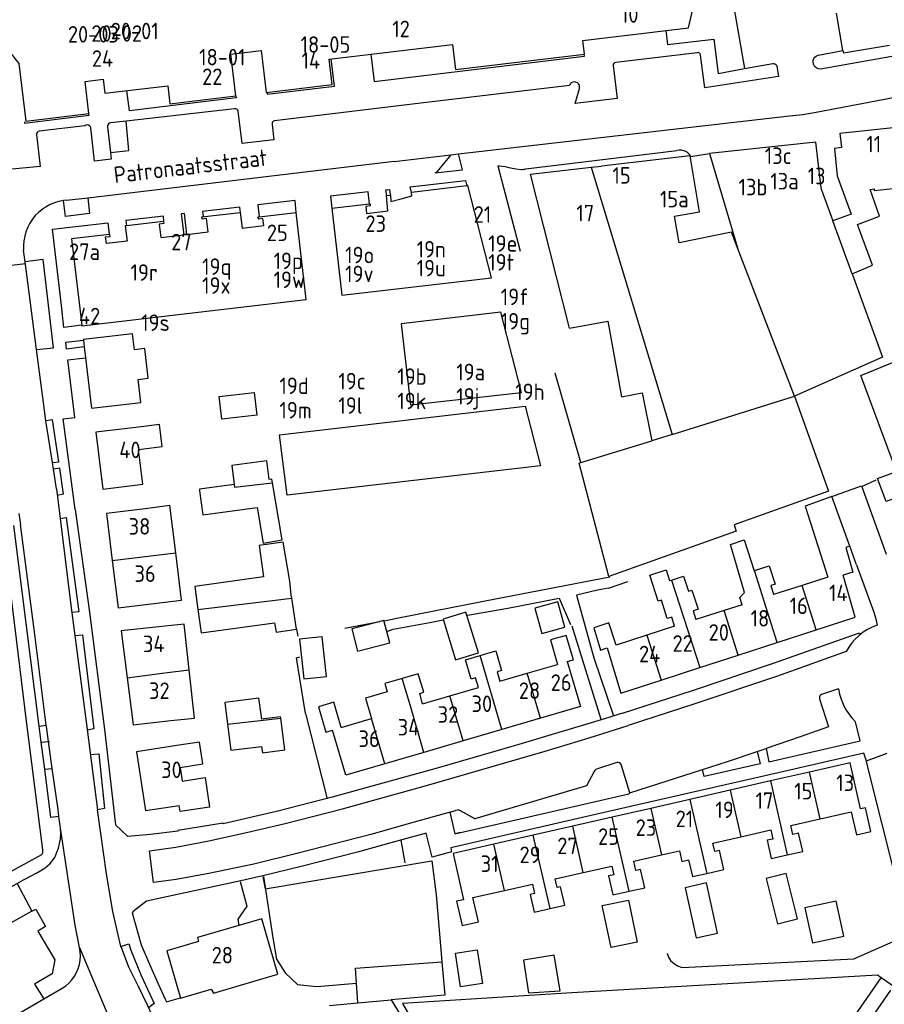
# Model space of a CAD drawing. Header units: metres. Extents: x 226218 to 240385, y 439369 to 449677.
# Tile 229 of 256: x 235729 to 235860, y 444765 to 444914. Entities that reach past the tile are written whole.
import ezdxf

# ---------------------------------------------------------------- set-up
doc = ezdxf.new("R2010")
doc.units = ezdxf.units.M
doc.header["$MEASUREMENT"] = 0
for name, color, linetype in [('DAKRAND', 4, 'Continuous'), ('DAKRAND-BYG', 4, 'Continuous'), ('HEG', 253, 'Continuous'), ('HOOFDGEBOUW', 4, 'Continuous'), ('HUISNUMMER', 253, 'Continuous'), ('KANTVERH', 253, 'Continuous'), ('MUUR', 253, 'Continuous'), ('RASTER', 253, 'Continuous'), ('STRAATNAAM', 253, 'Continuous'), ('TUSSENMUUR', 253, 'Continuous')]:
    doc.layers.add(name, color=color, linetype=linetype)
doc.styles.get("Standard").update_dxf_attribs({"font": 'iso.shx'})

msp = doc.modelspace()

# ---------------------------------------------------------------- linework, layer by layer
at = {"layer": 'DAKRAND'}
for p, q in [((235854.36, 444833.86), (235851.64, 444841.36)), ((235779.94, 444764.72), (235779.74, 444767.73)), ((235784.98, 444765.17), (235786.48, 444762.73))]:
    msp.add_line(p, q, dxfattribs=at)
for points in [[(235854.72, 444875.08), (235857.81, 444876.36), (235855.52, 444882.53), (235858.87, 444883.78), (235857.43, 444887.85), (235858.04, 444887.92), (235858.07, 444887.66), (235861.89, 444888.07), (235861.59, 444890.85)], [(235746.74, 444848.49), (235750.31, 444848.92), (235749.91, 444852.25), (235746.35, 444851.82)], [(235851.64, 444841.36), (235847.6, 444839.9), (235851.04, 444829.13)], [(235752.38, 444832.83), (235751.51, 444839.98), (235747.75, 444839.52)], [(235838.08, 444824.98), (235837.73, 444826.09), (235838.45, 444826.82), (235836.33, 444834.12), (235838.41, 444834.78), (235839.89, 444830.13), (235839.93, 444830.14)], [(235749.5, 444825.22), (235753.26, 444825.68), (235752.38, 444832.83)], [(235839.93, 444830.14), (235842.18, 444830.86), (235843.07, 444828.09), (235842.41, 444827.88), (235842.85, 444826.51)], [(235827.86, 444821.72), (235827.42, 444823.11), (235826.76, 444822.91), (235825.87, 444825.68), (235825.36, 444825.52), (235824.1, 444829.44), (235826.59, 444830.24), (235827.11, 444828.63), (235827.4, 444828.72)], [(235827.4, 444828.72), (235829.23, 444829.31), (235829.95, 444827.04), (235830.48, 444827.21), (235831.41, 444824.31), (235830.66, 444824.07), (235831.08, 444822.75)], [(235754.41, 444815.13), (235753.65, 444822.06), (235749.84, 444821.64)], [(235798.17, 444812.45), (235797.74, 444813.91), (235797.08, 444813.72), (235796.22, 444816.65), (235798.42, 444817.29)], [(235798.42, 444817.29), (235800.79, 444817.99), (235801.65, 444815.04), (235800.99, 444814.84), (235801.41, 444813.4)], [(235751.65, 444807.45), (235755.2, 444807.84), (235754.41, 444815.13)], [(235789.74, 444810), (235789.29, 444811.56), (235789.9, 444811.74), (235789.08, 444814.55), (235786.64, 444813.84)], [(235786.64, 444813.84), (235784.01, 444813.07), (235784.38, 444811.81), (235781.09, 444810.85), (235782, 444807.74)], [(235777.43, 444806.4), (235776.31, 444810.23), (235773.98, 444809.54), (235775.1, 444805.72), (235776.09, 444806.01)], [(235842.42, 444790.9), (235842.73, 444789.52), (235841.85, 444789.33), (235842.48, 444786.56), (235844.91, 444787.11)], [(235844.91, 444787.11), (235847.26, 444787.64), (235846.63, 444790.42), (235845.77, 444790.22), (235845.46, 444791.59)], [(235828.58, 444787.76), (235828.94, 444786.13), (235829.98, 444786.37), (235830.56, 444783.84), (235832.74, 444784.33)], [(235832.74, 444784.33), (235835.3, 444784.91), (235834.65, 444787.77), (235833.97, 444787.62), (235833.67, 444788.91)], [(235820.98, 444781.62), (235823.34, 444782.15), (235822.71, 444784.93), (235822.02, 444784.77), (235821.7, 444786.19)], [(235818.36, 444785.44), (235818.65, 444784.13), (235817.87, 444783.96), (235818.52, 444781.06), (235820.98, 444781.62)], [(235809.01, 444779.01), (235811.24, 444779.52), (235810.61, 444782.29), (235810.1, 444782.18), (235809.8, 444783.49)], [(235806.36, 444782.71), (235806.67, 444781.3), (235806, 444781.15), (235806.61, 444778.46), (235809.01, 444779.01)], [(235795.94, 444780.34), (235794.88, 444780.1), (235795.71, 444776.42), (235798.18, 444776.98), (235797.34, 444780.66)], [(235764.38, 444768.05), (235767.85, 444769.06), (235765.4, 444777.47), (235761.93, 444776.46)], [(235779.74, 444767.73), (235779.6, 444769.97), (235792.64, 444770.95), (235793.08, 444765.88), (235784.98, 444765.17)], [(235775.68, 444764.3), (235775.66, 444764.33), (235779.94, 444764.72)]]:
    msp.add_lwpolyline(points, dxfattribs=at)
at = {"layer": 'DAKRAND-BYG'}
for p, q in [((235768.48, 444834.78), (235767.02, 444843.45)), ((235770.67, 444821.31), (235769.93, 444825.96)), ((235760.22, 444806.92), (235760.74, 444802.95))]:
    msp.add_line(p, q, dxfattribs=at)
for points in [[(235861.44, 444845.16), (235856.02, 444859.69), (235873.15, 444866.71), (235878.94, 444851.32), (235865.1, 444846.11)], [(235759.37, 444853.05), (235758.95, 444856.49), (235764.23, 444857.09), (235764.64, 444853.65), (235759.37, 444853.05)], [(235767.02, 444843.45), (235766.93, 444844), (235766.53, 444843.94), (235766.15, 444846.75), (235760.85, 444846.04), (235761.23, 444843.19)], [(235866.27, 444843), (235859.85, 444840.6), (235858.55, 444844.08), (235861.44, 444845.16)], [(235761.23, 444843.19), (235755.96, 444842.48), (235755.99, 444842.21)], [(235755.99, 444842.21), (235756.48, 444838.6), (235764.71, 444839.71), (235765.62, 444834.3), (235768.48, 444834.78)], [(235769.93, 444825.96), (235769.85, 444826.42), (235769.62, 444828.55), (235768.65, 444834.46), (235765.01, 444833.96), (235765.66, 444829.19), (235755.26, 444827.76), (235755.74, 444824.24)], [(235811.23, 444821.57), (235810.19, 444825.42), (235806.73, 444824.48), (235807.77, 444820.63), (235811.23, 444821.57)], [(235755.74, 444824.24), (235756.23, 444820.72), (235767.34, 444822.25)], [(235794.73, 444816.62), (235798.17, 444817.68), (235796.28, 444823.84), (235792.84, 444822.78), (235794.73, 444816.62)], [(235767.34, 444822.25), (235767.57, 444820.82), (235770.67, 444821.31)], [(235779.02, 444821.34), (235779.89, 444817.98), (235784.75, 444819.23), (235783.89, 444822.59), (235779.02, 444821.34)], [(235775.17, 444814.13), (235774.55, 444820.11), (235771.13, 444819.75), (235771.75, 444813.77), (235775.17, 444814.13)], [(235768.26, 444807.82), (235768.24, 444808.03), (235765.39, 444807.66), (235764.97, 444810.86), (235759.8, 444810.19), (235760.22, 444806.92)], [(235760.74, 444802.95), (235765.37, 444803.55), (235765.49, 444802.58), (235768.89, 444803.02), (235768.26, 444807.82)], [(235844.73, 444784.32), (235841.71, 444783.56), (235843.44, 444776.68), (235846.46, 444777.43), (235844.73, 444784.32)], [(235829.47, 444782.16), (235831.14, 444774.58), (235834.35, 444775.29), (235832.68, 444782.87), (235829.47, 444782.16)], [(235820.87, 444780.26), (235822.19, 444773.92), (235818.24, 444773.1), (235816.92, 444779.44), (235820.87, 444780.26)], [(235852.29, 444780.14), (235847.59, 444779.1), (235848.75, 444773.79), (235853.46, 444774.82), (235852.29, 444780.14)], [(235798.01, 444772.77), (235798.78, 444767.66), (235795.47, 444767.16), (235794.7, 444772.27), (235798.01, 444772.77)], [(235805.76, 444766.26), (235810.54, 444766.55), (235809.66, 444771.94), (235804.98, 444771.21), (235805.76, 444766.26)]]:
    msp.add_lwpolyline(points, dxfattribs=at)
at = {"layer": 'HEG'}
msp.add_line((235791.78, 444781.06), (235792.64, 444770.97), dxfattribs=at)
for points in [[(235817.88, 444827.47), (235816.21, 444827.17), (235813.04, 444826.44), (235815.65, 444816.96)], [(235796.42, 444823.4), (235796.53, 444823.42), (235802.63, 444824.47), (235810.4, 444825.97), (235812.11, 444821.98)], [(235784.31, 444820.93), (235785.3, 444821.27), (235790.82, 444822.29), (235792.86, 444822.7)], [(235772.03, 444808.5), (235770.63, 444816.95), (235771.18, 444817.1)], [(235859.13, 444768.54), (235858.58, 444768.92), (235812.3, 444766.23), (235786.68, 444764.64), (235787.61, 444763.08)], [(235812.82, 444720.86), (235821.8, 444708.11), (235841.32, 444697.5), (235865.44, 444685.02), (235870.6, 444733.77), (235870.57, 444734.84), (235864.68, 444766.95), (235862.42, 444768.39), (235861.41, 444766.95), (235859.13, 444768.54)]]:
    msp.add_lwpolyline(points, dxfattribs=at)
at = {"layer": 'HOOFDGEBOUW'}
for p, q in [((235815.24, 444891.2), (235816.8, 444891.38)), ((235850.1, 444887.76), (235849.96, 444888.92)), ((235852.47, 444889.87), (235854.58, 444884.1)), ((235796.44, 444888.39), (235788.05, 444887.37)), ((235850.1, 444887.76), (235851.8, 444883.09)), ((235784.3, 444886.94), (235784.8, 444886.99)), ((235765.02, 444883.69), (235770.61, 444884.32)), ((235775.99, 444884.98), (235781.71, 444885.64)), ((235827.83, 444883.79), (235831.64, 444884.44)), ((235750.55, 444883), (235744.93, 444882.34)), ((235854.58, 444884.1), (235851.8, 444883.09)), ((235753.59, 444880.96), (235754.07, 444881.02)), ((235738.41, 444865.04), (235738.53, 444864)), ((235738.53, 444864), (235738.73, 444862.36)), ((235813.65, 444846.49), (235824.44, 444849.81)), ((235854.36, 444833.86), (235853.75, 444833.67)), ((235853.75, 444833.67), (235854.82, 444829.91)), ((235854.82, 444829.91), (235853.39, 444829.44)), ((235855.2, 444823.08), (235853.39, 444829.44)), ((235847.14, 444827.88), (235842.85, 444826.51)), ((235851.04, 444829.13), (235847.14, 444827.88)), ((235838.08, 444824.98), (235835.35, 444824.11)), ((235835.35, 444824.11), (235831.08, 444822.75)), ((235827.86, 444821.72), (235823.64, 444820.37)), ((235849.29, 444821.17), (235855.2, 444823.08)), ((235823.64, 444820.37), (235819, 444818.88)), ((235843.38, 444819.26), (235849.29, 444821.17)), ((235837.47, 444817.35), (235843.38, 444819.26)), ((235831.68, 444815.48), (235837.47, 444817.35)), ((235805.56, 444814.61), (235810.16, 444815.95)), ((235801.41, 444813.4), (235805.56, 444814.61)), ((235825.83, 444813.59), (235831.68, 444815.48)), ((235793.85, 444811.19), (235798.17, 444812.45)), ((235789.74, 444810), (235793.85, 444811.19)), ((235777.43, 444806.4), (235782, 444807.74)), ((235807.56, 444807.82), (235801.7, 444806.1)), ((235801.7, 444806.1), (235795.85, 444804.38)), ((235755.98, 444804.19), (235752.53, 444803.66)), ((235756.48, 444800.88), (235755.98, 444804.19)), ((235795.85, 444804.38), (235789.93, 444802.64)), ((235789.93, 444802.64), (235784.01, 444800.91)), ((235753.03, 444800.36), (235756.48, 444800.88)), ((235753.03, 444800.36), (235753.35, 444798.3)), ((235848.25, 444799.66), (235842.35, 444798.31)), ((235842.35, 444798.31), (235836.26, 444796.91)), ((235836.26, 444796.91), (235830.18, 444795.52)), ((235830.18, 444795.52), (235824.25, 444794.16)), ((235824.25, 444794.16), (235818.41, 444792.83)), ((235849.87, 444792.59), (235854.57, 444793.66)), ((235818.41, 444792.83), (235812.44, 444791.46)), ((235845.46, 444791.59), (235849.87, 444792.59)), ((235812.44, 444791.46), (235806.48, 444790.09)), ((235837.88, 444789.87), (235842.42, 444790.9)), ((235806.48, 444790.09), (235800.51, 444788.73)), ((235833.67, 444788.91), (235837.88, 444789.87)), ((235825.86, 444787.14), (235828.58, 444787.76)), ((235821.7, 444786.19), (235825.86, 444787.14)), ((235809.8, 444783.49), (235814.05, 444784.46)), ((235814.05, 444784.46), (235818.36, 444785.44)), ((235797.34, 444780.66), (235802.11, 444781.74)), ((235802.11, 444781.74), (235806.36, 444782.71))]:
    msp.add_line(p, q, dxfattribs=at)
for points in [[(235723.12, 444913.74), (235728.63, 444906.9), (235729.68, 444898.17), (235739.25, 444899.32), (235738.67, 444904.19), (235741.39, 444904.51), (235741.65, 444902.38), (235751.18, 444903.52), (235751.51, 444900.79), (235761.49, 444901.98), (235760.73, 444908.32), (235765.32, 444908.87), (235766.08, 444902.53), (235776.06, 444903.73), (235775.6, 444907.55), (235794.24, 444909.79), (235794.7, 444905.97), (235814.21, 444908.31), (235813.96, 444910.39), (235829.95, 444912.31), (235831.64, 444919.52)], [(235861.59, 444890.85), (235860.91, 444897.14), (235852.87, 444896.28), (235853.1, 444894.16), (235852.03, 444894.04), (235852.47, 444889.87)], [(235849.96, 444888.92), (235849.24, 444894.98), (235833.16, 444893.25), (235837.38, 444878.99)], [(235831.64, 444884.44), (235830.2, 444892.93), (235816.8, 444891.38)], [(235811.95, 444866.83), (235806.04, 444890.14), (235815.24, 444891.2)], [(235775.99, 444884.98), (235777.53, 444871.85), (235800.17, 444874.44), (235796.57, 444888.41), (235796.44, 444888.39)], [(235784.8, 444886.99), (235784.86, 444886.99), (235784.95, 444886), (235786.48, 444886.41), (235788.11, 444886.85), (235788.05, 444887.37)], [(235781.71, 444885.64), (235781.78, 444885.64), (235781.82, 444885.33), (235781.13, 444885.25), (235781.25, 444884.21), (235784.48, 444884.59), (235784.25, 444886.94), (235784.3, 444886.94)], [(235738.15, 444867.28), (235738.15, 444867.21), (235772.09, 444871.2), (235770.61, 444884.32)], [(235754.07, 444881.02), (235757.29, 444881.4), (235757.05, 444883.44), (235756.37, 444883.36), (235756.33, 444883.67), (235762.11, 444884.35)], [(235762.11, 444884.35), (235762.41, 444881.97), (235765.7, 444882.39), (235765.56, 444883.43), (235764.88, 444883.35), (235764.83, 444883.67), (235765.02, 444883.69)], [(235750.55, 444883), (235750.58, 444882.68), (235749.89, 444882.59), (235750.13, 444880.55), (235753.59, 444880.96)], [(235837.38, 444878.99), (235836.46, 444881.39), (235828.56, 444879.74), (235827.83, 444883.79)], [(235744.93, 444882.34), (235744.74, 444882.32), (235745.02, 444879.99), (235741.89, 444879.63), (235741.77, 444880.65), (235742.45, 444880.73), (235742.41, 444881.04), (235742.33, 444881.03)], [(235742.33, 444881.03), (235736.61, 444880.36), (235738.15, 444867.28)], [(235854.72, 444875.08), (235859.33, 444862.44), (235845.99, 444856.53)], [(235787.9, 444855.26), (235804.71, 444857.11), (235801.55, 444869.27), (235786.48, 444867.5), (235787.9, 444855.26)], [(235811.95, 444866.83), (235817.75, 444867.89), (235819.82, 444856.47), (235822.93, 444857.04), (235824.44, 444849.81)], [(235738.73, 444862.36), (235739.62, 444854.73), (235747.1, 444855.6), (235746.69, 444859.07), (235748.23, 444859.25), (235747.71, 444863.74), (235746.14, 444863.55), (235745.86, 444865.99), (235738.4, 444865.12), (235738.41, 444865.04)], [(235845.99, 444856.53), (235851.17, 444842.16), (235836.85, 444837.07), (235837.2, 444836.11), (235817.93, 444829.27), (235813.44, 444846.42), (235813.65, 444846.49)], [(235768.09, 444850.7), (235805.24, 444855.03), (235807.59, 444846.02), (235769.23, 444841.56), (235768.09, 444850.7)], [(235746.35, 444851.82), (235740.3, 444851.1), (235741.34, 444842.49), (235747.38, 444843.21), (235746.74, 444848.49)], [(235747.75, 444839.52), (235741.9, 444838.81), (235742.77, 444831.66)], [(235742.77, 444831.66), (235743.65, 444824.51), (235749.5, 444825.22)], [(235819, 444818.88), (235817.92, 444822.22), (235815.64, 444821.48), (235816.66, 444818.13), (235817.66, 444818.46)], [(235749.84, 444821.64), (235744.12, 444821.02), (235745.02, 444813.93)], [(235811.61, 444816.38), (235812.54, 444816.65), (235811.46, 444820.35), (235809.07, 444819.65), (235810.16, 444815.95)], [(235817.66, 444818.46), (235819.75, 444811.62), (235825.83, 444813.59)], [(235811.61, 444816.38), (235813.6, 444809.59), (235807.56, 444807.82)], [(235745.02, 444813.93), (235745.92, 444806.83), (235751.65, 444807.45)], [(235784.01, 444800.91), (235778.1, 444799.17), (235776.09, 444806.01)], [(235752.53, 444803.66), (235746.45, 444802.74), (235747.81, 444793.84), (235752.9, 444794.62)], [(235856.01, 444794.1), (235854.41, 444801.07), (235848.25, 444799.66)], [(235753.35, 444798.3), (235756.81, 444798.83), (235757.49, 444794.37), (235753.04, 444793.69), (235752.9, 444794.62)], [(235854.57, 444793.66), (235855.37, 444790.15), (235857.55, 444790.65)], [(235857.55, 444790.65), (235856.72, 444794.26), (235856.01, 444794.1)], [(235800.51, 444788.73), (235794.34, 444787.32), (235795.94, 444780.34)], [(235761.93, 444776.46), (235755.65, 444774.63), (235755.83, 444774.02), (235751.01, 444772.62), (235753.1, 444765.44), (235757.76, 444766.8), (235758.11, 444766.22), (235764.38, 444768.05)]]:
    msp.add_lwpolyline(points, dxfattribs=at)
at = {"layer": 'KANTVERH'}
for p, q in [((235853.34, 444908.85), (235852.34, 444914.52)), ((235831.27, 444908.52), (235818.95, 444907.07)), ((235849.57, 444908.16), (235853.34, 444908.85)), ((235868.32, 444909.32), (235849.94, 444906.05)), ((235761.29, 444900.02), (235744.86, 444898.17)), ((235744.86, 444898.17), (235742.5, 444897.91)), ((235795.16, 444893.21), (235845.27, 444898.95)), ((235738.64, 444897.46), (235731.73, 444896.63)), ((235742.05, 444897.3), (235742.52, 444893.41)), ((235830.34, 444892.84), (235833.16, 444893.25)), ((235739.08, 444886.57), (235785.45, 444892.09)), ((235785.45, 444892.06), (235794.02, 444893.07)), ((235794.02, 444893.07), (235791.96, 444890.57)), ((235794.02, 444893.07), (235795.16, 444893.21)), ((235801.12, 444891.42), (235804.5, 444878.48)), ((235735.86, 444886.19), (235735.4, 444886.14)), ((235735.86, 444886.19), (235739.08, 444886.57)), ((235731.33, 444863.61), (235729.61, 444876.86)), ((235723.94, 444875.91), (235729.64, 444876.65)), ((235733.71, 444846.5), (235732.73, 444852.84)), ((235733.71, 444846.5), (235734.68, 444846.6)), ((235733.86, 444845.52), (235733.71, 444846.5)), ((235734.83, 444845.66), (235733.86, 444845.52)), ((235735.42, 444841.73), (235734.83, 444845.66)), ((235734.33, 444842.5), (235733.86, 444845.52)), ((235735.42, 444841.73), (235734.45, 444841.51)), ((235728.64, 444838.79), (235728.9, 444837.14)), ((235731.73, 444806.61), (235727.88, 444836.96)), ((235855.38, 444831.02), (235854.36, 444833.86)), ((235816.75, 444807.63), (235812.35, 444821.72)), ((235815.65, 444816.96), (235818.6, 444808.16)), ((235852.67, 444812.27), (235850.09, 444811.38)), ((235816.75, 444807.63), (235816.76, 444807.59)), ((235731.73, 444806.61), (235732.79, 444806.76)), ((235732.03, 444804.19), (235731.73, 444806.61)), ((235732.03, 444804.19), (235733.13, 444804.29)), ((235732.55, 444800.09), (235732.03, 444804.19)), ((235733.13, 444804.29), (235733.29, 444804.3)), ((235733.7, 444800.21), (235733.13, 444804.29)), ((235856.88, 444801.35), (235860.04, 444802.51)), ((235819.14, 444801.09), (235816.17, 444800.17)), ((235732.55, 444800.09), (235733.7, 444800.21)), ((235821.11, 444796.54), (235832.09, 444800.06)), ((235795.51, 444793.79), (235797.67, 444792.58)), ((235737.14, 444776.5), (235734.96, 444791.15)), ((235787.09, 444785.91), (235786.47, 444789.36)), ((235728.37, 444782.78), (235730.63, 444778.6)), ((235730.63, 444778.6), (235722.53, 444774.09)), ((235730.63, 444778.6), (235731.2, 444778.91)), ((235731.2, 444778.91), (235732.67, 444776.28)), ((235732.67, 444776.28), (235731.49, 444775.6)), ((235731.49, 444775.6), (235734.11, 444771.26)), ((235737.8, 444773.09), (235737.14, 444776.5)), ((235737.8, 444773.09), (235743.58, 444759.45)), ((235734.11, 444771.26), (235733.67, 444769.12)), ((235733.67, 444769.12), (235731.03, 444767.57)), ((235853.22, 444760.07), (235859.13, 444768.54)), ((235731.03, 444767.57), (235732.4, 444765.33)), ((235732.4, 444765.33), (235735.22, 444766.97)), ((235860.53, 444766.67), (235855.83, 444759.86)), ((235645.94, 444714.97), (235732.4, 444765.33))]:
    msp.add_line(p, q, dxfattribs=at)
for points in [[(235849.27, 444899.52), (235878.71, 444905.12), (235915.82, 444912.28), (235936.34, 444916.21), (235935.21, 444922.12), (235915.19, 444918.3), (235868.32, 444909.32)], [(235840.67, 444921.48), (235840.96, 444919.82), (235837.39, 444919.16), (235836.21, 444918.95), (235838.43, 444906.12), (235842.72, 444906.9)], [(235826.55, 444911.9), (235826.77, 444909.76), (235833.82, 444910.6), (235834.44, 444905.39), (235838.43, 444906.12)], [(235853.34, 444908.85), (235853.4, 444908.5), (235860.36, 444909.67)], [(235781.9, 444908.31), (235782.39, 444904.19), (235814.22, 444908.03), (235814.19, 444908.3)], [(235831.8, 444908.18), (235831.74, 444908.35), (235831.61, 444908.48), (235831.45, 444908.54), (235831.27, 444908.52)], [(235843.31, 444906.47), (235843.58, 444904.93), (235832.44, 444903.21), (235831.8, 444908.18)], [(235849.94, 444906.05), (235849.65, 444906.07), (235849.39, 444906.17), (235849.16, 444906.33), (235848.98, 444906.55), (235848.86, 444906.8), (235848.81, 444907.08), (235848.83, 444907.36), (235848.93, 444907.63), (235849.09, 444907.86), (235849.31, 444908.04), (235849.57, 444908.16)], [(235766.2, 444902.55), (235766.22, 444902.26), (235776.39, 444903.47), (235775.91, 444907.59)], [(235818.95, 444907.07), (235818.79, 444907.01), (235818.66, 444906.9), (235818.58, 444906.74), (235818.57, 444906.57)], [(235842.72, 444906.9), (235842.88, 444906.9), (235843.03, 444906.85), (235843.17, 444906.76), (235843.26, 444906.63), (235843.31, 444906.47)], [(235818.57, 444906.57), (235819.19, 444901.62), (235812.82, 444900.83), (235813.46, 444903.12)], [(235813.46, 444903.12), (235813.49, 444903.37), (235813.45, 444903.61), (235813.33, 444903.82), (235813.15, 444903.99), (235812.93, 444904.09), (235812.69, 444904.13), (235812.45, 444904.09), (235812.23, 444903.97), (235812.06, 444903.8), (235811.95, 444903.58)], [(235761.49, 444901.98), (235761.53, 444901.69), (235745.37, 444899.71), (235745, 444902.78)], [(235811.95, 444903.58), (235789.48, 444900.87), (235767.34, 444898.21)], [(235729.52, 444898.07), (235729.52, 444897.89), (235739.26, 444899.07), (235739.23, 444899.32)], [(235761.82, 444899.67), (235761.76, 444899.84), (235761.64, 444899.97), (235761.47, 444900.03), (235761.29, 444900.02)], [(235766.98, 444897.66), (235767.23, 444895.33), (235762.41, 444894.78), (235761.82, 444899.67)], [(235845.27, 444898.95), (235847.27, 444899.2), (235849.27, 444899.52)], [(235742.5, 444897.91), (235742.34, 444897.86), (235742.2, 444897.77), (235742.1, 444897.63), (235742.05, 444897.47), (235742.05, 444897.3)], [(235742.52, 444893.41), (235745.27, 444893.71), (235744.86, 444898.17)], [(235767.34, 444898.21), (235767.19, 444898.17), (235767.08, 444898.08), (235766.99, 444897.95), (235766.96, 444897.8), (235766.98, 444897.66)], [(235731.73, 444896.63), (235731.56, 444896.58), (235731.42, 444896.47), (235731.33, 444896.31), (235731.3, 444896.14)], [(235739.51, 444897.14), (235739.46, 444897.32), (235739.34, 444897.47), (235739.17, 444897.57), (235738.98, 444897.6), (235738.8, 444897.56), (235738.64, 444897.46)], [(235742.52, 444893.41), (235742.63, 444892.44), (235740.09, 444892.13), (235739.51, 444897.14)], [(235731.3, 444896.14), (235731.86, 444891.33), (235723.3, 444890.5)], [(235801.12, 444891.42), (235801.37, 444891.42), (235802.21, 444891.32), (235803.03, 444891.13), (235803.85, 444890.93), (235804.69, 444890.85), (235804.86, 444890.86), (235805.03, 444890.88), (235805.2, 444890.91), (235805.37, 444890.93), (235828.21, 444893.74)], [(235830.34, 444892.84), (235830.13, 444893.13), (235829.87, 444893.37), (235829.58, 444893.56), (235829.25, 444893.7), (235828.91, 444893.77), (235828.56, 444893.78), (235828.21, 444893.74)], [(235791.65, 444890.33), (235795.78, 444890.8), (235795.16, 444893.21)], [(235791.65, 444890.33), (235791.82, 444890.43), (235791.96, 444890.57)], [(235788.05, 444887.37), (235787.86, 444888.22), (235796.23, 444889.21), (235796.44, 444888.39)], [(235781.71, 444885.64), (235781.5, 444887.46), (235775.82, 444886.8), (235775.99, 444884.98)], [(235784.3, 444886.94), (235784.19, 444887.78), (235784.7, 444887.84), (235784.8, 444886.99)], [(235735.4, 444886.14), (235734.71, 444886.01), (235734.03, 444885.81), (235733.38, 444885.54), (235732.76, 444885.21), (235732.17, 444884.82), (235731.63, 444884.37), (235731.13, 444883.87), (235730.69, 444883.32), (235730.3, 444882.73), (235729.98, 444882.1), (235729.72, 444881.44), (235729.53, 444880.77), (235729.41, 444880.07), (235729.36, 444879.37), (235729.37, 444878.66)], [(235739.08, 444886.57), (235739.35, 444884.17), (235735.68, 444883.73), (235735.4, 444886.14)], [(235770.61, 444884.32), (235770.43, 444886.15), (235764.8, 444885.5), (235765.02, 444883.69)], [(235762.11, 444884.35), (235762.17, 444884.36), (235762.08, 444885.16), (235756.44, 444884.49), (235756.51, 444883.79)], [(235750.55, 444883), (235750.6, 444883), (235750.51, 444883.79), (235744.84, 444883.12), (235744.93, 444882.34)], [(235754.07, 444881.02), (235753.7, 444884.17), (235753.22, 444884.12), (235753.59, 444880.96)], [(235738.15, 444867.28), (235735.46, 444866.95), (235735.08, 444870.26), (235733.73, 444881.8), (235742.12, 444882.79), (235742.33, 444881.03)], [(235729.61, 444876.86), (235729.52, 444877.58), (235729.37, 444878.66)], [(235731.33, 444863.61), (235733.86, 444863.88), (235732.32, 444877.23), (235729.61, 444876.86)], [(235738.53, 444864), (235735.86, 444863.68), (235735.74, 444864.73), (235738.41, 444865.04)], [(235732.73, 444852.84), (235732.38, 444855.57), (235731.33, 444863.61)], [(235737.15, 444839.39), (235735.36, 444853.13), (235737.09, 444853.34), (235736.05, 444862.04), (235738.73, 444862.36)], [(235734.68, 444846.6), (235733.73, 444852.95), (235732.73, 444852.84)], [(235851.64, 444841.36), (235856.14, 444842.97), (235859.86, 444832.64)], [(235734.33, 444842.5), (235736.53, 444824.9), (235738.98, 444806.09), (235740.53, 444793.96)], [(235725.66, 444840.92), (235726.18, 444836.74), (235729.77, 444807.37), (235732.24, 444787.89), (235732.24, 444787.44), (235732.08, 444787.13), (235706.36, 444773.05), (235673.93, 444755.01), (235659.11, 444781.53), (235663.1, 444783.85)], [(235734.88, 444838.04), (235735.78, 444838.2), (235737.72, 444823.89), (235736.67, 444823.79)], [(235737.15, 444839.39), (235739.31, 444823.88), (235741.59, 444806.12), (235742.57, 444797.83), (235742.57, 444797.8), (235743.25, 444791.68), (235745.11, 444789.92)], [(235732.79, 444806.76), (235731.08, 444820.48), (235728.9, 444837.14)], [(235855.38, 444831.02), (235858.01, 444823.85), (235858.3, 444822.86), (235858.49, 444821.91)], [(235858.49, 444821.91), (235857.76, 444821.61), (235857.06, 444821.24), (235856.4, 444820.82), (235855.78, 444820.33), (235855.2, 444819.79), (235854.68, 444819.21), (235854.21, 444818.58), (235853.8, 444817.91)], [(235737.12, 444820.32), (235738.27, 444820.41), (235740, 444806.19), (235738.99, 444806.01)], [(235819.97, 444808.59), (235830.7, 444812.07), (235842.51, 444816.05), (235855.83, 444820.74), (235855.94, 444820.47)], [(235853.8, 444817.91), (235843.44, 444814.19), (235830.9, 444809.97), (235820.83, 444806.72)], [(235850.09, 444811.38), (235849.95, 444811.3), (235849.84, 444811.18), (235849.78, 444811.04), (235849.77, 444810.89), (235849.81, 444810.73)], [(235852.67, 444812.27), (235852.83, 444811.47), (235853.07, 444810.68), (235853.37, 444809.92), (235853.74, 444809.2), (235854.17, 444808.5), (235854.67, 444807.85), (235855.22, 444807.25)], [(235849.81, 444810.73), (235851.17, 444806.49), (235846.87, 444805), (235841.7, 444803.23)], [(235819.97, 444808.59), (235817.24, 444807.73), (235804.27, 444803.83), (235791.93, 444800.24), (235776.04, 444795.84), (235767.61, 444793.69), (235759.58, 444791.82), (235759.56, 444791.9), (235752.72, 444790.79), (235752.71, 444790.71), (235748.57, 444790.21), (235745.67, 444789.96), (235745.11, 444789.92)], [(235840.37, 444802.79), (235841.7, 444803.23), (235842.13, 444801.2), (235855.95, 444804.38), (235855.22, 444807.25)], [(235733.13, 444804.29), (235732.82, 444806.56), (235732.79, 444806.76)], [(235793.88, 444793.59), (235788.46, 444792.06), (235781.92, 444790.23), (235770.92, 444787.38), (235764.18, 444785.74), (235757.41, 444784.3), (235752.43, 444783.4), (235749, 444782.92), (235748.39, 444787.76), (235752.39, 444788.3), (235757.4, 444789.23), (235763.11, 444790.51), (235768.92, 444791.88), (235777.61, 444794.1), (235790.3, 444797.61), (235808.29, 444802.83), (235814.95, 444804.86), (235820.83, 444806.72)], [(235739.46, 444802.32), (235740.75, 444802.42), (235741.6, 444794.16), (235740.53, 444793.96)], [(235856.91, 444801.29), (235856.49, 444802.51), (235843.55, 444799.56), (235828.69, 444796.16), (235815.89, 444793.25), (235803.85, 444790.47), (235793.99, 444788.19), (235794.1, 444787.61), (235791.19, 444786.77), (235790.27, 444790.43), (235784.94, 444788.94)], [(235832.09, 444800.06), (235835.84, 444801.25), (235840.37, 444802.79), (235840.83, 444800.92), (235832.34, 444798.98), (235832.09, 444800.06)], [(235819.76, 444800.79), (235819.66, 444800.95), (235819.51, 444801.07), (235819.33, 444801.12), (235819.14, 444801.09)], [(235826.73, 444772.25), (235826.95, 444771.63), (235827.26, 444771.15), (235827.66, 444770.78), (235828.31, 444770.33), (235828.99, 444770.1), (235854.97, 444771.38), (235863.44, 444775.11), (235857.11, 444800.41), (235856.91, 444801.29), (235856.89, 444801.36)], [(235734.71, 444792.94), (235733.48, 444792.76), (235732.55, 444800.09)], [(235734.71, 444792.94), (235734.57, 444793.98), (235733.7, 444800.21)], [(235794.63, 444790.32), (235809.56, 444793.76), (235820.92, 444796.37), (235821.11, 444796.54), (235819.76, 444800.79)], [(235815.68, 444799.72), (235814.52, 444797.55), (235797.66, 444792.59), (235795.49, 444793.79)], [(235816.17, 444800.17), (235815.96, 444800.07), (235815.8, 444799.92), (235815.68, 444799.72)], [(235744.09, 444773.26), (235742.86, 444778.56), (235741.89, 444784.25), (235740.53, 444793.96)], [(235795.44, 444790.49), (235794.65, 444790.31), (235793.88, 444793.59), (235794.73, 444793.85)], [(235795.51, 444793.79), (235795.26, 444793.87), (235794.99, 444793.9), (235794.73, 444793.85)], [(235718.02, 444777.19), (235727.15, 444782.1), (235729.46, 444783.39), (235731.45, 444784.47), (235732.64, 444785.16), (235733.32, 444785.79), (235734.09, 444786.72), (235734.41, 444787.53), (235734.62, 444788.15), (235734.81, 444788.83), (235734.95, 444789.48), (235734.98, 444790.24), (235734.96, 444791.15), (235734.71, 444792.94)], [(235784.94, 444788.94), (235779.9, 444787.54), (235771.37, 444785.35), (235765.56, 444783.95), (235762.25, 444783.18), (235747.96, 444780.14), (235745.95, 444778.57), (235745.79, 444778.34), (235747.17, 444773.52)], [(235762.14, 444783.09), (235763.16, 444779.34), (235761.76, 444777.42), (235761.93, 444776.46)], [(235765.65, 444783.83), (235767.06, 444774.58), (235767.61, 444771.33), (235768.95, 444769.26), (235770.79, 444767.49), (235773.71, 444767.23), (235779.74, 444767.73)], [(235735.22, 444766.97), (235735.76, 444767.33), (235736.25, 444767.76), (235736.68, 444768.23), (235737.06, 444768.75), (235737.38, 444769.31), (235737.63, 444769.91), (235737.81, 444770.53), (235737.92, 444771.17), (235737.96, 444771.81), (235737.92, 444772.46), (235737.8, 444773.09)], [(235744.09, 444773.26), (235745.26, 444773.64), (235745.57, 444772.72), (235747.16, 444768.87), (235749.13, 444764.65), (235748.28, 444763.99)], [(235744.09, 444773.26), (235744.26, 444772.73), (235745.21, 444770.19), (235746.67, 444767.28), (235748.06, 444764.45), (235749.19, 444762.08)], [(235747.17, 444773.52), (235748.4, 444770.56), (235749.73, 444767.62), (235750.76, 444765.28), (235750.96, 444764.86), (235753.08, 444765.5)]]:
    msp.add_lwpolyline(points, dxfattribs=at)
at = {"layer": 'MUUR'}
for p, q in [((235856.17, 444842.89), (235858.34, 444843.88)), ((235817.88, 444827.47), (235820.77, 444828.52))]:
    msp.add_line(p, q, dxfattribs=at)
at = {"layer": 'RASTER'}
for p, q in [((235813.65, 444846.49), (235809.8, 444860.02)), ((235777.96, 444821.44), (235783.27, 444822.43)), ((235770.67, 444821.31), (235770.85, 444820.24)), ((235772.03, 444808.5), (235775.28, 444795.59))]:
    msp.add_line(p, q, dxfattribs=at)
for points in [[(235783.9, 444822.55), (235786.07, 444822.99), (235799.21, 444825.57), (235818.08, 444829.22)], [(235765.57, 444783.81), (235765.92, 444781.98), (235791.12, 444786.21), (235791.78, 444781.06)]]:
    msp.add_lwpolyline(points, dxfattribs=at)
at = {"layer": 'TUSSENMUUR'}
for p, q in [((235815.24, 444891.2), (235827.5, 444850.76)), ((235854.72, 444875.08), (235851.8, 444883.09)), ((235845.99, 444856.53), (235837.38, 444878.99)), ((235827.5, 444850.76), (235845.99, 444856.53)), ((235827.5, 444850.76), (235824.44, 444849.81)), ((235742.77, 444831.66), (235748.62, 444832.37)), ((235748.62, 444832.37), (235752.38, 444832.83)), ((235843.38, 444819.26), (235839.93, 444830.14)), ((235827.4, 444828.72), (235831.68, 444815.48)), ((235849.29, 444821.17), (235847.14, 444827.88)), ((235755.74, 444824.24), (235769.93, 444825.96)), ((235837.47, 444817.35), (235835.35, 444824.11)), ((235823.64, 444820.37), (235825.83, 444813.59)), ((235801.7, 444806.1), (235798.42, 444817.29)), ((235745.02, 444813.93), (235750.73, 444814.66)), ((235750.73, 444814.66), (235754.41, 444815.13)), ((235807.56, 444807.82), (235805.56, 444814.61)), ((235787.93, 444809.47), (235786.64, 444813.84)), ((235795.85, 444804.38), (235793.85, 444811.19)), ((235789.93, 444802.64), (235787.93, 444809.47)), ((235760.22, 444806.92), (235768.26, 444807.82)), ((235784.01, 444800.91), (235782, 444807.74)), ((235849.87, 444792.59), (235848.25, 444799.66)), ((235842.35, 444798.31), (235844.91, 444787.11)), ((235836.26, 444796.91), (235837.88, 444789.87)), ((235830.18, 444795.52), (235832.74, 444784.33)), ((235824.25, 444794.16), (235825.86, 444787.14)), ((235820.98, 444781.62), (235818.41, 444792.83)), ((235814.05, 444784.46), (235812.44, 444791.46)), ((235809.01, 444779.01), (235806.48, 444790.09)), ((235802.11, 444781.74), (235800.51, 444788.73)), ((235779.94, 444764.72), (235784.98, 444765.17))]:
    msp.add_line(p, q, dxfattribs=at)
msp.add_lwpolyline([(235761.23, 444843.19), (235761.28, 444842.8), (235767.02, 444843.45)], dxfattribs=at)

# ---------------------------------------------------------------- texts
at = {"layer": 'HUISNUMMER'}
for s, p in [('10', (235819.74, 444913.06)), ('20-03', (235736.06, 444910.06)), ('20-02', (235739.61, 444910.19)), ('20-01', (235742.54, 444910.56)), ('12', (235785.14, 444910.88)), ('18-05', (235771.27, 444908.52)), ('24', (235739.69, 444906.4)), ('18-01', (235755.92, 444906.61)), ('14', (235771.42, 444906.1)), ('22', (235756.37, 444903.64)), ('11', (235856.87, 444893.45)), ('13c', (235841.51, 444891.68)), ('15', (235818.46, 444888.71)), ('13a', (235842.35, 444887.83)), ('13', (235848, 444888.62)), ('13b', (235837.54, 444886.94)), ('15a', (235825.64, 444885.12)), ('21', (235797.46, 444882.8)), ('17', (235813, 444883)), ('23', (235781.08, 444881.41)), ('25', (235766.17, 444880.02)), ('27', (235751.69, 444878.62)), ('19n', (235788.84, 444877.53)), ('19e', (235799.66, 444878.41)), ('27a', (235736.24, 444877.16)), ('19p', (235767.19, 444875.78)), ('19o', (235778.01, 444876.66)), ('19q', (235756.37, 444874.9)), ('19u', (235788.84, 444874.68)), ('19t', (235799.66, 444875.56)), ('19r', (235745.54, 444874.02)), ('19w', (235767.19, 444872.92)), ('19v', (235778.01, 444873.8)), ('19x', (235756.37, 444872.05)), ('19f', (235801.56, 444870.33)), ('42', (235737.74, 444867.42)), ('19s', (235747.15, 444866.42)), ('19g', (235801.56, 444866.64)), ('19b', (235785.91, 444858.26)), ('19a', (235794.83, 444858.96)), ('19d', (235768.07, 444856.87)), ('19c', (235776.99, 444857.57)), ('19j', (235794.83, 444855.27)), ('19h', (235803.75, 444855.96)), ('19l', (235776.99, 444853.88)), ('19k', (235785.91, 444854.57)), ('19m', (235768.07, 444853.18)), ('40', (235743.84, 444847.16)), ('38', (235745.26, 444835.59)), ('36', (235746.14, 444828.44)), ('14', (235851.22, 444825.52)), ('16', (235845.26, 444823.57)), ('18', (235839.36, 444821.68)), ('20', (235833.01, 444819.54)), ('34', (235747.42, 444817.81)), ('22', (235827.55, 444817.87)), ('24', (235822.48, 444816.27)), ('26', (235809.11, 444811.95)), ('32', (235748.34, 444810.72)), ('28', (235804.29, 444810.73)), ('30', (235797.14, 444808.74)), ('32', (235792.01, 444807.12)), ('34', (235785.97, 444805.19)), ('36', (235780.05, 444803.45)), ('30', (235750.17, 444798.75)), ('15', (235845.96, 444795.52)), ('13', (235852.32, 444796.78)), ('17', (235840.11, 444794.09)), ('19', (235834.03, 444792.7)), ('21', (235828.02, 444791.33)), ('23', (235821.97, 444790)), ('25', (235816.28, 444788.64)), ('27', (235810.11, 444787.24)), ('29', (235804.4, 444785.89)), ('31', (235798.53, 444784.53)), ('28', (235757.82, 444770.7))]:
    msp.add_text(s, height=2.5, dxfattribs=at).set_placement(p)
at = {"layer": 'STRAATNAAM'}
msp.add_text('Patronaatsstraat', height=2.5, rotation=6.663, dxfattribs=at).set_placement((235743.16, 444888.76))

doc.saveas('drawing.dxf')
